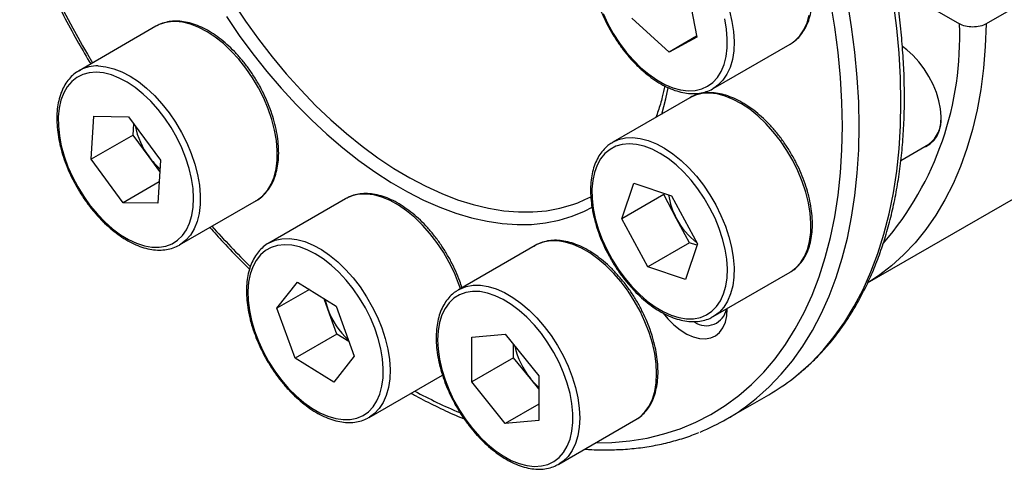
# Model space of a CAD drawing. Header units: millimetres. Extents: x 0 to 314, y 0 to 222.
# Tile 5 of 8: x 241 to 283, y 134 to 153. Entities that reach past the tile are written whole.
import ezdxf

# ---------------------------------------------------------------- set-up
doc = ezdxf.new("R2010")
doc.units = ezdxf.units.MM
doc.layers.add('OUTLINE', color=7, linetype='CONTINUOUS')

msp = doc.modelspace()

# ---------------------------------------------------------------- linework, layer by layer
at = {"layer": 'OUTLINE'}
for p, q in [((293.7154, 159.8858), (281.9067, 153.0688)), ((269.2759, 154.5673), (269.6709, 152.5096)), ((278.116, 154.604), (280.7752, 153.0688)), ((268.4962, 151.8778), (266.9265, 153.3037)), ((246.8058, 152.9667), (243.5531, 151.0889)), ((246.8526, 152.9926), (246.8058, 152.9667)), ((269.6629, 152.5513), (268.4962, 151.8778)), ((269.6709, 152.5096), (268.4962, 151.8778)), ((270.3674, 150.3365), (273.6201, 152.2142)), ((273.6201, 152.2142), (273.7099, 152.2706)), ((243.5531, 151.0889), (243.6092, 151.1197)), ((270.4271, 150.3729), (270.3674, 150.3365)), ((269.3705, 149.9426), (266.1178, 148.0649)), ((244.0688, 147.3472), (244.1827, 149.1626)), ((244.1827, 149.1626), (245.6504, 149.1419)), ((245.6504, 149.1419), (247.0042, 147.3059)), ((245.8365, 148.3677), (245.8667, 148.8486)), ((276.8921, 142.1215), (288.5403, 148.8459)), ((245.8365, 148.3677), (244.0688, 147.3472)), ((246.5134, 147.4497), (245.8365, 148.3677)), ((278.2974, 147.3021), (279.4804, 147.985)), ((246.9741, 146.8251), (246.5134, 147.4497)), ((245.4226, 145.5112), (244.0688, 147.3472)), ((247.0042, 147.3059), (246.8903, 145.4906)), ((246.9468, 146.3911), (245.4226, 145.5112)), ((266.5039, 144.8326), (267.0085, 146.3347)), ((267.0085, 146.3347), (268.6058, 145.8047)), ((268.2716, 145.8531), (266.5039, 144.8326)), ((268.2716, 145.8531), (268.2905, 145.9093)), ((268.818, 144.837), (268.2716, 145.8531)), ((268.6058, 145.8047), (269.6985, 143.7725)), ((246.8903, 145.4906), (245.4226, 145.5112)), ((247.8027, 143.7275), (251.0554, 145.6053)), ((254.8246, 145.6823), (251.5719, 143.8046)), ((267.5966, 142.8004), (266.5039, 144.8326)), ((269.3643, 143.821), (268.818, 144.837)), ((262.8434, 143.7084), (259.5907, 141.8306)), ((269.3643, 143.821), (267.5966, 142.8004)), ((269.6985, 143.7725), (269.1939, 142.2704)), ((269.6796, 143.7163), (269.3643, 143.821)), ((269.1939, 142.2704), (267.5966, 142.8004)), ((270.3674, 140.7035), (273.6201, 142.5812)), ((277.2838, 142.3771), (276.9077, 142.1334)), ((251.9233, 141.0502), (252.7886, 142.1498)), ((252.7886, 142.1498), (254.4206, 141.1419)), ((253.2908, 141.8396), (251.9233, 141.0502)), ((259.5018, 141.7749), (259.5907, 141.8306)), ((254.0744, 141.0169), (253.9154, 141.4539)), ((254.4206, 141.1419), (255.1873, 139.0343)), ((252.6899, 138.9426), (251.9233, 141.0502)), ((254.4577, 139.9631), (254.0744, 141.0169)), ((270.3674, 140.7035), (270.3085, 140.6713)), ((254.4577, 139.9631), (252.6899, 138.9426)), ((254.9629, 139.6511), (254.4577, 139.9631)), ((260.1599, 139.8276), (261.5741, 139.954)), ((261.5741, 139.954), (262.9883, 138.1947)), ((260.1599, 137.9418), (260.1599, 139.8276)), ((261.9276, 138.9623), (261.9276, 139.5142)), ((254.3219, 137.9347), (252.6899, 138.9426)), ((255.1873, 139.0343), (254.3219, 137.9347)), ((261.9276, 138.9623), (260.1599, 137.9418)), ((262.6347, 138.0827), (261.9276, 138.9623)), ((255.8215, 136.4432), (258.9193, 138.2315)), ((261.5741, 136.1826), (260.1599, 137.9418)), ((262.9883, 137.6429), (262.6347, 138.0827)), ((262.9883, 138.1947), (262.9883, 136.309)), ((270.9433, 136.378), (272.711, 137.3985)), ((262.9883, 136.999), (261.5741, 136.1826)), ((262.9883, 136.309), (261.5741, 136.1826)), ((263.8403, 134.4692), (267.093, 136.347)), ((263.8551, 134.4779), (263.8403, 134.4692))]:
    msp.add_line(p, q, dxfattribs=at)
at = {"layer": 'OUTLINE', "flags": 128}
for points in [[(275.8291, 148.7398), (275.8089, 149.7583), (275.748, 150.7979), (275.6468, 151.8566), (275.5054, 152.9319), (275.3241, 154.0215)], [(276.5363, 148.7398), (276.5162, 149.7622), (276.456, 150.8055), (276.3558, 151.8678), (276.2159, 152.9466), (276.0365, 154.0397)], [(250.0582, 153.9775), (250.5874, 153.1846), (251.141, 152.4152), (251.7168, 151.6718), (252.3129, 150.9573), (252.9271, 150.2741), (253.5572, 149.6248), (254.201, 149.0116), (254.8561, 148.4368), (255.5203, 147.9023), (256.1911, 147.4101), (256.8661, 146.962), (257.5429, 146.5596), (258.2191, 146.2043), (258.8923, 145.8974), (259.5601, 145.6399), (260.22, 145.4329), (260.8698, 145.277), (261.507, 145.1728), (262.1295, 145.1207), (262.7349, 145.1209), (263.3211, 145.1733), (263.886, 145.2778), (264.4276, 145.434), (264.6389, 145.5114)], [(271.0544, 153.6187), (271.1585, 153.1734), (271.2232, 152.7394), (271.2476, 152.3228), (271.2313, 151.9291), (271.1747, 151.5636), (271.0783, 151.2312), (270.9437, 150.9366), (270.7725, 150.6836), (270.567, 150.4757), (270.4271, 150.3729)], [(278.304, 149.7603), (278.2839, 150.7827), (278.2238, 151.8261), (278.1236, 152.8883), (277.9837, 153.9671)], [(249.784, 153.3767), (250.3303, 152.5798), (250.9003, 151.8073), (251.4921, 151.0621), (252.1035, 150.3467), (252.7325, 149.6637), (253.3768, 149.0154), (254.0341, 148.4041), (254.7022, 147.832), (255.3786, 147.3011), (256.0611, 146.8133), (256.7472, 146.3702), (257.4345, 145.9735), (258.1205, 145.6244), (258.803, 145.3243), (259.4795, 145.0742), (260.1475, 144.8749), (260.8048, 144.7273), (261.4491, 144.6317), (262.0781, 144.5885), (262.6895, 144.5979), (263.2813, 144.6599), (263.8514, 144.7742), (264.3977, 144.9404), (264.9183, 145.158), (265.2464, 145.329)], [(265.7061, 153.5052), (265.9086, 153.0739), (266.1419, 152.6547), (266.4027, 152.2535), (266.6873, 151.8759), (266.9918, 151.5272), (267.3118, 151.2123)], [(267.3118, 151.2123), (267.6429, 150.9357), (267.9805, 150.7011), (268.3198, 150.512), (268.6559, 150.3709), (268.9843, 150.2799), (269.3003, 150.2401), (269.5995, 150.2523), (269.8776, 150.3162), (270.1308, 150.4308), (270.3555, 150.5947), (270.5486, 150.8054), (270.7073, 151.0601), (270.8294, 151.3552), (270.9132, 151.6865), (270.9576, 152.0493), (270.9618, 152.4387), (270.9259, 152.849), (270.8504, 153.2746)], [(273.7099, 152.2706), (273.8197, 152.3534), (274.0251, 152.5613), (274.1963, 152.8143), (274.331, 153.109), (274.4274, 153.4413)], [(251.0554, 145.6053), (251.0924, 145.6273), (251.3201, 145.802), (251.5155, 146.0237), (251.676, 146.2896), (251.7993, 146.596), (251.8839, 146.9387), (251.9285, 147.3132), (251.9326, 147.7144), (251.896, 148.1369), (251.8194, 148.5748), (251.7037, 149.0224), (251.5505, 149.4736), (251.3619, 149.9222), (251.1404, 150.3622), (250.889, 150.7877), (250.6111, 151.1928), (250.3105, 151.5722), (249.9912, 151.9207), (249.6576, 152.2335), (249.3142, 152.5064), (248.9656, 152.7358), (248.6165, 152.9186), (248.2716, 153.0522), (247.9357, 153.1349), (247.6132, 153.1656)], [(281.9067, 153.0688), (281.8698, 152.1182), (281.7929, 151.1939), (281.676, 150.298), (281.5196, 149.4325), (281.3239, 148.5993), (281.0893, 147.8004), (280.8165, 147.0375), (280.5061, 146.3124), (280.1587, 145.6268), (279.7751, 144.9821), (279.3562, 144.38), (278.903, 143.8216), (278.4165, 143.3083), (277.8977, 142.8413), (277.348, 142.4217), (277.2838, 142.3771)], [(279.2855, 147.8724), (279.348, 147.8932), (279.5419, 147.9959), (279.7058, 148.1473), (279.8358, 148.3437), (279.9291, 148.5808), (279.9835, 148.8532), (279.9978, 149.1547), (279.9717, 149.4786), (279.9058, 149.8174), (279.8015, 150.1635), (279.6613, 150.5091), (279.4882, 150.8464), (279.2863, 151.1676), (279.0601, 151.4656), (278.8147, 151.7335), (278.5557, 151.9654), (278.3614, 152.1087)], [(244.3605, 151.2878), (244.683, 151.2572), (245.0189, 151.1745), (245.3638, 151.0409), (245.7129, 150.8581), (246.0615, 150.6287), (246.4049, 150.3557), (246.7385, 150.0429), (247.0578, 149.6945), (247.3584, 149.3151), (247.6363, 148.91), (247.8877, 148.4845), (248.1092, 148.0445), (248.2978, 147.5959), (248.451, 147.1447), (248.5667, 146.6971), (248.6433, 146.2591), (248.6799, 145.8367), (248.6758, 145.4355), (248.6312, 145.061), (248.5466, 144.7182), (248.4233, 144.4118), (248.2628, 144.146), (248.0674, 143.9242), (247.8459, 143.7535)], [(244.2811, 151.0236), (243.9855, 151.0019), (243.7116, 150.9287), (243.4634, 150.8049), (243.2443, 150.6322), (243.0573, 150.4132), (242.9052, 150.1508), (242.79, 149.8487), (242.7133, 149.5113), (242.6763, 149.1432), (242.6794, 148.7496), (242.7227, 148.336), (242.8054, 147.9083), (242.9265, 147.4723), (243.0842, 147.0344), (243.2763, 146.6005), (243.5002, 146.1768), (243.7526, 145.7693), (244.0301, 145.3836), (244.3288, 145.0253), (244.6444, 144.6992), (244.9725, 144.41), (245.3085, 144.1617), (245.6478, 143.9579), (245.9854, 143.8013), (246.3168, 143.6943), (246.6372, 143.6382), (246.9422, 143.6339), (247.2274, 143.6814), (247.4889, 143.7802), (247.723, 143.9287), (247.9264, 144.1249), (248.0962, 144.366), (248.2301, 144.6487), (248.3262, 144.969), (248.3832, 145.3224), (248.4002, 145.7039), (248.3769, 146.1082), (248.3138, 146.5296), (248.2118, 146.9622), (248.0721, 147.3999), (247.8969, 147.8366), (247.6885, 148.2661), (247.4499, 148.6825), (247.1845, 149.0798), (246.8959, 149.4524), (246.5883, 149.7953), (246.2658, 150.1035), (245.9332, 150.3727), (245.595, 150.5991), (245.2559, 150.7796), (244.9208, 150.9117), (244.5943, 150.9934), (244.2811, 151.0236)], [(268.1867, 149.2593), (268.3629, 149.9046), (268.4626, 150.3689)], [(273.7286, 147.2948), (273.48, 147.7219), (273.2047, 148.1294), (272.9061, 148.5116), (272.5886, 148.8633), (272.2562, 149.1799), (271.9135, 149.457), (271.5652, 149.6909), (271.216, 149.8785), (270.8705, 150.0171), (270.5334, 150.105), (270.2094, 150.1408), (269.9028, 150.1243), (269.6177, 150.0555), (269.3705, 149.9426)], [(273.7537, 138.1015), (273.9617, 138.2687), (274.5019, 138.7524), (275.01, 139.2824), (275.4849, 139.8577), (275.9256, 140.4769), (276.3311, 141.1389), (276.7006, 141.8421), (277.0333, 142.5852), (277.3286, 143.3666), (277.5857, 144.1846), (277.8042, 145.0375), (277.9837, 145.9235), (278.1236, 146.8407), (278.2238, 147.7873), (278.2839, 148.7612), (278.304, 149.7603)], [(265.3935, 135.3659), (266.0798, 135.382), (266.835, 135.4495), (267.5692, 135.5692), (268.2806, 135.7409), (268.9677, 135.9642), (269.6292, 136.2386), (270.2635, 136.5634), (270.8693, 136.9381), (271.4452, 137.3618), (271.9901, 137.8335), (272.5026, 138.3523), (272.9818, 138.917), (273.4266, 139.5264), (273.836, 140.1792), (274.2091, 140.8739), (274.5452, 141.6092), (274.8434, 142.3832), (275.1033, 143.1945), (275.3241, 144.0413), (275.5054, 144.9216), (275.6468, 145.8336), (275.748, 146.7754), (275.8089, 147.7448), (275.8291, 148.7398)], [(271.9859, 137.081), (272.1939, 137.2482), (272.7342, 137.7319), (273.2423, 138.2619), (273.7172, 138.8372), (274.1578, 139.4564), (274.5633, 140.1184), (274.9328, 140.8216), (275.2656, 141.5647), (275.5608, 142.3461), (275.818, 143.1641), (276.0365, 144.0169), (276.2159, 144.9029), (276.3558, 145.8202), (276.456, 146.7668), (276.5162, 147.7406), (276.5363, 148.7398)], [(266.1178, 148.0649), (266.365, 148.1777), (266.6501, 148.2465), (266.9567, 148.2631), (267.2807, 148.2272), (267.6178, 148.1394), (267.9633, 148.0007), (268.3125, 147.8132), (268.6608, 147.5793), (269.0035, 147.3022), (269.3359, 146.9856), (269.6535, 146.6338), (269.952, 146.2516), (270.2273, 145.8442), (270.4759, 145.417)], [(270.2294, 145.2868), (269.9878, 145.7014), (269.7197, 146.0963), (269.429, 146.4661), (269.1195, 146.8055), (268.7958, 147.1098), (268.4623, 147.3746), (268.1238, 147.5964), (267.785, 147.7719), (267.4505, 147.8987), (267.1252, 147.975), (266.8137, 147.9998), (266.5202, 147.9726), (266.2488, 147.894), (266.0035, 147.7649), (265.7877, 147.5872), (265.6043, 147.3634), (265.4559, 147.0967), (265.3447, 146.7907), (265.2722, 146.4498), (265.2394, 146.0787), (265.2468, 145.6828), (265.2942, 145.2674), (265.3811, 144.8385), (265.5061, 144.4021), (265.6676, 143.9643), (265.8632, 143.5312), (266.0902, 143.1089), (266.3455, 142.7035), (266.6254, 142.3204), (266.926, 141.9652), (267.2432, 141.6428), (267.5723, 141.3577), (267.9089, 141.114), (268.2482, 140.915), (268.5855, 140.7636), (268.9159, 140.6619), (269.2349, 140.6113), (269.538, 140.6125), (269.8209, 140.6654), (270.0796, 140.7695), (270.3106, 140.9231), (270.5106, 141.1242), (270.6768, 141.3699), (270.8068, 141.6568), (270.8988, 141.9808), (270.9515, 142.3374), (270.9643, 142.7216), (270.9368, 143.128), (270.8696, 143.5508), (270.7634, 143.9843), (270.6199, 144.4222), (270.4411, 144.8584), (270.2294, 145.2868)], [(266.0771, 148.0405), (266.1053, 148.0576), (266.1178, 148.0649)], [(273.6543, 142.6016), (273.8634, 142.7583), (274.0622, 142.9755), (274.2263, 143.2371), (274.3534, 143.5396), (274.4419, 143.8789), (274.4905, 144.2505), (274.4987, 144.6492), (274.4662, 145.0698), (274.3935, 145.5065), (274.2817, 145.9534), (274.1321, 146.4045), (273.9469, 146.8536), (273.7286, 147.2948)], [(259.6779, 141.881), (259.6028, 142.099), (259.4211, 142.5486), (259.2059, 142.9909), (258.9603, 143.4197), (258.6874, 143.8294), (258.391, 144.2143), (258.0752, 144.5693), (257.7441, 144.8896), (257.4022, 145.1709), (257.0543, 145.4092), (256.7049, 145.6016), (256.3588, 145.7452), (256.0207, 145.8382), (255.6952, 145.8793), (255.3866, 145.8679), (255.0992, 145.8043), (254.8368, 145.6893), (254.8246, 145.6823)], [(264.6389, 145.5114), (264.944, 145.6413), (265.1901, 145.7628)], [(270.4759, 145.417), (270.6942, 144.9759), (270.8794, 144.5267), (271.029, 144.0757), (271.1408, 143.6288), (271.2135, 143.1921), (271.246, 142.7715), (271.2378, 142.3727), (271.1892, 142.0012), (271.1007, 141.6619), (270.9736, 141.3593), (270.8095, 141.0977), (270.6107, 140.8806), (270.3799, 140.7108), (270.3674, 140.7035)], [(247.8459, 143.7535), (247.8397, 143.7496), (247.8027, 143.7275)], [(255.9839, 136.8878), (256.1463, 137.138), (256.2724, 137.429), (256.3603, 137.7567), (256.4089, 138.1164), (256.4174, 138.5032), (256.3857, 138.9116), (256.3143, 139.3359), (256.2041, 139.7701), (256.0568, 140.2081), (255.8743, 140.6437), (255.6593, 141.071), (255.4148, 141.4838), (255.1442, 141.8763), (254.8512, 142.2431), (254.5401, 142.579), (254.2151, 142.8793), (253.8809, 143.1398), (253.5421, 143.3568), (253.2035, 143.5273), (252.8698, 143.6488), (252.5457, 143.7197), (252.2359, 143.739), (251.9445, 143.7064), (251.6758, 143.6224), (251.4334, 143.4881), (251.2208, 143.3054), (251.041, 143.0769), (250.8965, 142.8058), (250.7893, 142.4959), (250.721, 142.1516), (250.6924, 141.7777), (250.704, 141.3794), (250.7557, 140.9623), (250.8466, 140.5324), (250.9756, 140.0955), (251.1408, 139.6579), (251.3398, 139.2257), (251.57, 138.8049), (251.8281, 138.4015), (252.1103, 138.0212), (252.4129, 137.6692), (252.7315, 137.3505), (253.0617, 137.0697), (253.3988, 136.8305), (253.7381, 136.6364), (254.0748, 136.4902), (254.4043, 136.3938), (254.7218, 136.3486), (255.023, 136.3553), (255.3035, 136.4137), (255.5595, 136.5231), (255.7874, 136.6818), (255.9839, 136.8878)], [(251.5719, 143.8046), (251.5841, 143.8116), (251.6559, 143.8494)], [(251.6559, 143.8494), (251.8465, 143.9266), (252.1339, 143.9902), (252.4425, 144.0015), (252.768, 143.9604), (253.1061, 143.8674), (253.4522, 143.7238), (253.8016, 143.5315), (254.1495, 143.2931), (254.4914, 143.0119), (254.8225, 142.6916), (255.1383, 142.3366), (255.4347, 141.9516), (255.7076, 141.542), (255.9532, 141.1131), (256.1684, 140.6709), (256.3501, 140.2213), (256.496, 139.7703), (256.604, 139.3242), (256.6727, 138.8889), (256.7011, 138.4702), (256.6889, 138.074), (256.6362, 137.7054), (256.5438, 137.3696), (256.4129, 137.071), (256.2453, 136.8136)], [(267.093, 136.347), (267.2703, 136.468), (267.479, 136.6712), (267.6537, 136.9199), (267.7921, 137.2105), (267.8924, 137.5393), (267.9531, 137.9017), (267.9734, 138.2928), (267.9531, 138.7074), (267.8924, 139.1399), (267.7921, 139.5843), (267.6537, 140.0348), (267.479, 140.4852), (267.2703, 140.9293), (267.0305, 141.3613), (266.7628, 141.7753), (266.4708, 142.1656), (266.1585, 142.527), (265.8301, 142.8546), (265.49, 143.144), (265.1429, 143.3912), (264.7934, 143.593), (264.4463, 143.7465), (264.1063, 143.8497), (263.7779, 143.9013), (263.4656, 143.9005), (263.1736, 143.8473), (262.9059, 143.7424), (262.8434, 143.7084)], [(273.6201, 142.5812), (273.6326, 142.5885), (273.6543, 142.6016)], [(259.5907, 141.8306), (259.6532, 141.8647), (259.9209, 141.9695), (260.2129, 142.0227), (260.5252, 142.0236), (260.8536, 141.972), (261.1936, 141.8688), (261.5407, 141.7152), (261.8902, 141.5135), (262.2373, 141.2663), (262.5774, 140.9769), (262.9058, 140.6493), (263.2181, 140.2879), (263.5101, 139.8975), (263.7778, 139.4836), (264.0176, 139.0516), (264.2263, 138.6074), (264.401, 138.1571), (264.5395, 137.7066), (264.6397, 137.2621), (264.7004, 136.8297), (264.7207, 136.4151), (264.7004, 136.0239), (264.6397, 135.6615), (264.5395, 135.3328), (264.401, 135.0421), (264.2263, 134.7935), (264.0176, 134.5903), (263.8551, 134.4779)], [(258.7103, 139.7215), (258.7304, 139.3188), (258.7904, 138.8985), (258.8895, 138.4666), (259.0263, 138.029), (259.1988, 137.592), (259.4047, 137.1618), (259.6411, 136.7442), (259.9045, 136.3452), (260.1915, 135.9704), (260.4978, 135.6251), (260.8192, 135.314), (261.1512, 135.0416), (261.4892, 134.8117), (261.8284, 134.6276), (262.1639, 134.4917), (262.4912, 134.406), (262.8057, 134.3718), (263.1028, 134.3894), (263.3785, 134.4587), (263.6288, 134.5786), (263.8504, 134.7475), (264.0399, 134.9631), (264.1948, 135.2222), (264.313, 135.5213), (264.3927, 135.8562), (264.4328, 136.2221), (264.4328, 136.6139), (264.3927, 137.0261), (264.313, 137.453), (264.1948, 137.8885), (264.0399, 138.3265), (263.8504, 138.7609), (263.6288, 139.1856), (263.3785, 139.5946), (263.1028, 139.9821), (262.8057, 140.3428), (262.4912, 140.6716), (262.1639, 140.9638), (261.8284, 141.2154), (261.4892, 141.4228), (261.1512, 141.5831), (260.8192, 141.6941), (260.4978, 141.7542), (260.1915, 141.7625), (259.9045, 141.719), (259.6411, 141.6242), (259.4047, 141.4795), (259.1988, 141.2869), (259.0263, 141.0492), (258.8895, 140.7696), (258.7904, 140.452), (258.7304, 140.101), (258.7103, 139.7215)], [(253.9571, 141.4281), (253.9984, 141.2555), (254.0744, 141.0169)], [(268.2441, 140.8438), (268.4455, 140.6049), (268.7027, 140.3496), (268.9711, 140.1346), (269.2442, 139.9649), (269.5158, 139.8443), (269.7793, 139.7758), (270.0288, 139.7609), (270.2582, 139.8), (270.4623, 139.8922), (270.6362, 140.0354), (270.7759, 140.2261), (270.8781, 140.4598), (270.9404, 140.7312), (270.9613, 141.0339)], [(256.2453, 136.8136), (256.0431, 136.6011), (255.8317, 136.4491)]]:
    msp.add_lwpolyline(points, dxfattribs=at)
at = {"layer": 'OUTLINE'}
for centre, radius, start, end in [((282.9788, 174.5216), 45.2027, 202.2129, 210.73575), ((247.5674, 151.6088), 1.5574, 88.31316, 117.31666), ((267.4679, 152.4888), 13.32, 319.32599, 2.49555), ((244.3149, 149.7294), 1.5591, 88.3218, 116.90991), ((278.7134, 149.0214), 1.2894, 306.50076, 4.81139), ((249.1115, 149.3937), 3.2448, 191.16549, 216.80581), ((248.9237, 149.2085), 2.9837, 216.11739, 229.38681), ((271.4744, 146.3002), 3.0328, 188.57715, 208.84554), ((278.5222, 170.8116), 39.4058, 221.85569, 225.2807), ((271.5327, 146.2487), 3.0599, 207.47491, 232.59284), ((257.1545, 142.1203), 3.2718, 199.70941, 227.43159), ((270.0703, 141.1857), 0.8697, 235.58003, 349.37893), ((265.1946, 140.1564), 3.2944, 192.30865, 219.00941), ((264.9021, 139.8893), 2.899, 218.54671, 228.68905), ((268.187, 145.2329), 9.0467, 300.00466, 307.97517), ((268.0076, 156.5854), 21.6217, 241.66634, 247.25263), ((266.4253, 144.2042), 9.0366, 291.98388, 307.97674)]:
    msp.add_arc(centre, radius, start, end, dxfattribs=at)
for points, knots in [([(278.4505, 149.9644), (278.4494, 150.1351), (278.4465, 150.6294), (278.4134, 151.4622), (278.3395, 152.4673), (278.2287, 153.4881), (278.082, 154.5224), (277.8994, 155.5683), (277.6814, 156.6238), (277.4285, 157.6871), (277.1411, 158.756), (276.8199, 159.8286), (276.4654, 160.9028), (276.0784, 161.9768), (275.6596, 163.0484), (275.2098, 164.1157), (274.7299, 165.1766), (274.2208, 166.2292), (273.6834, 167.2716), (273.1188, 168.3017), (272.528, 169.3177), (271.9121, 170.3176), (271.2723, 171.2995), (270.6098, 172.2616), (269.9258, 173.2021), (269.2215, 174.1193), (268.4984, 175.0113), (267.7577, 175.8766), (267.0008, 176.7134), (266.2291, 177.5202), (265.444, 178.2955), (264.6469, 179.0378), (263.8394, 179.7457), (263.0229, 180.4177), (262.1989, 181.0527), (261.3689, 181.6493), (260.5344, 182.2065), (259.697, 182.723), (258.8581, 183.1979), (258.0194, 183.6302), (257.1824, 184.019), (256.3487, 184.3635), (255.5199, 184.6628), (254.6976, 184.9164), (253.8834, 185.1236), (253.079, 185.284), (252.2859, 185.3972), (251.5059, 185.4629), (250.7406, 185.481), (249.9916, 185.4516), (249.2605, 185.3746), (248.5485, 185.2512), (247.8586, 185.0784), (247.3034, 184.9053), (246.9873, 184.7728), (246.8855, 184.7301)], [0, 0, 0, 0, 0.0101612, 0.0294344, 0.0487055, 0.0679737, 0.0872384, 0.1064994, 0.1257566, 0.1450101, 0.1642599, 0.1835063, 0.2027496, 0.22199, 0.2412279, 0.2604637, 0.2796977, 0.2989303, 0.318162, 0.337393, 0.3566238, 0.3758548, 0.3950862, 0.4143185, 0.4335521, 0.4527873, 0.4720245, 0.4912642, 0.5105067, 0.5297523, 0.5490015, 0.5682546, 0.5875117, 0.6067733, 0.6260393, 0.6453098, 0.6645847, 0.6838638, 0.7031463, 0.7224316, 0.7417184, 0.7610042, 0.7802867, 0.7995629, 0.8188288, 0.8380801, 0.8573118, 0.8765184, 0.8956944, 0.9148348, 0.9339354, 0.9529938, 0.9720099, 0.9909862, 1, 1, 1, 1]), ([(273.715, 152.2813), (273.7516, 152.3046), (273.8675, 152.3783), (274.0326, 152.548), (274.2082, 152.7847), (274.3494, 153.0606), (274.4567, 153.3703), (274.5279, 153.7115), (274.5621, 154.0795), (274.5588, 154.4698), (274.5183, 154.8771), (274.4412, 155.2962), (274.3287, 155.7222), (274.1824, 156.1499), (274.0042, 156.5745), (273.7962, 156.9908), (273.5609, 157.3942), (273.3012, 157.7797), (273.02, 158.1429), (272.7205, 158.4795), (272.4061, 158.7854), (272.0803, 159.0569), (271.7465, 159.2906), (271.4086, 159.4835), (271.0701, 159.6327), (270.7351, 159.7359), (270.4081, 159.7908), (270.0933, 159.7972), (269.7975, 159.7514), (269.5722, 159.6843), (269.4561, 159.6168), (269.4226, 159.5973)], [0, 0, 0, 0, 0.0159774, 0.0505332, 0.0852484, 0.1203282, 0.1558316, 0.1916898, 0.2277755, 0.2639695, 0.3001829, 0.3363705, 0.3725208, 0.408635, 0.4447204, 0.4807872, 0.5168472, 0.5529123, 0.5889911, 0.6250964, 0.6612405, 0.697435, 0.7336887, 0.7700031, 0.8063657, 0.8427221, 0.8789724, 0.914976, 0.9505829, 0.9857174, 1, 1, 1, 1]), ([(241.045, 157.3939), (241.1771, 157.0756), (241.4569, 156.4013), (241.9217, 155.3782), (242.4298, 154.3253), (242.9675, 153.2831), (243.5049, 152.2974), (243.8755, 151.6671), (244.0475, 151.3744)], [0, 0, 0, 0, 0.1551883, 0.3287894, 0.5023779, 0.6759573, 0.8495314, 1, 1, 1, 1]), ([(266.1046, 157.6836), (266.0774, 157.6693), (265.9671, 157.6113), (265.8006, 157.4647), (265.6095, 157.247), (265.4523, 156.9883), (265.3283, 156.6949), (265.2397, 156.3683), (265.1875, 156.0127), (265.1728, 155.6324), (265.1955, 155.2327), (265.2551, 154.8186), (265.3508, 154.3953), (265.481, 153.9677), (265.6441, 153.541), (265.8381, 153.1201), (266.0606, 152.7099), (266.3089, 152.3153), (266.5801, 151.9407), (266.8713, 151.5911), (267.1207, 151.3295), (267.2727, 151.1887), (267.3188, 151.1459)], [0, 0, 0, 0, 0.0168406, 0.0683179, 0.1198486, 0.1717993, 0.2243664, 0.2775293, 0.3311257, 0.3849632, 0.4388908, 0.4927996, 0.5466579, 0.60046, 0.6542132, 0.7079311, 0.7616302, 0.8153286, 0.8690407, 0.9227834, 0.976575, 1, 1, 1, 1]), ([(247.678, 153.183), (247.622, 153.1824), (247.4635, 153.1808), (247.2157, 153.1376), (246.9975, 153.0715), (246.8876, 153.0064), (246.8598, 152.9899)], [0, 0, 0, 0, 0.1902298, 0.5385088, 0.8831695, 1, 1, 1, 1]), ([(251.0443, 145.5993), (251.0456, 145.5999), (251.1327, 145.6394), (251.2828, 145.759), (251.4879, 145.9583), (251.6585, 146.2017), (251.7969, 146.4803), (251.9005, 146.7935), (251.9682, 147.1374), (251.9988, 147.5078), (251.9918, 147.9), (251.9477, 148.3087), (251.867, 148.7287), (251.7512, 149.1551), (251.6017, 149.5827), (251.4204, 150.0067), (251.2097, 150.422), (250.9719, 150.8238), (250.7099, 151.2073), (250.4268, 151.5681), (250.1257, 151.9019), (249.81, 152.2046), (249.4833, 152.4725), (249.149, 152.7024), (248.8108, 152.8911), (248.4724, 153.0361), (248.1382, 153.1341), (247.8736, 153.1762), (247.7229, 153.1814), (247.678, 153.183)], [0, 0, 0, 0, 0.00057953, 0.03845705, 0.07628297, 0.11431083, 0.15275157, 0.19165368, 0.2309319, 0.27044539, 0.31006641, 0.34970105, 0.38930545, 0.42886854, 0.46839279, 0.50788632, 0.54736098, 0.58682933, 0.62630417, 0.66579536, 0.70531676, 0.7448822, 0.78450389, 0.82419075, 0.86394368, 0.90374666, 0.9435337, 0.98319148, 1, 1, 1, 1]), ([(281.9067, 153.0688), (281.8327, 153.026), (281.7446, 152.992), (281.5498, 152.9454), (281.4444, 152.9334), (281.2361, 152.9336), (281.1309, 152.9457), (280.9382, 152.9918), (280.8493, 153.026), (280.7752, 153.0688)], [0, 0, 0, 0, 0.25, 0.25, 0.5, 0.5, 0.75, 0.75, 1, 1, 1, 1]), ([(243.6172, 151.1178), (243.5588, 151.0873), (243.4172, 151.0131), (243.2231, 150.8446), (243.0346, 150.6234), (242.8792, 150.3629), (242.7574, 150.0673), (242.6708, 149.7388), (242.6209, 149.3816), (242.6084, 149), (242.6333, 148.5993), (242.6952, 148.1845), (242.793, 147.7608), (242.9252, 147.3332), (243.0902, 146.9067), (243.286, 146.4863), (243.5101, 146.0769), (243.7598, 145.6833), (244.0324, 145.3101), (244.3246, 144.9618), (244.6331, 144.6426), (244.9546, 144.3561), (245.2854, 144.1061), (245.622, 143.8956), (245.9608, 143.7277), (246.2977, 143.6049), (246.6287, 143.5294), (246.949, 143.503), (247.2545, 143.525), (247.5374, 143.5995), (247.7362, 143.6795), (247.8305, 143.7474), (247.8478, 143.7598)], [0, 0, 0, 0, 0.0233862, 0.0567376, 0.0901348, 0.1238157, 0.157899, 0.1923637, 0.2271019, 0.2619894, 0.2969299, 0.3318561, 0.366749, 0.4016056, 0.4364309, 0.4712339, 0.5060255, 0.5408172, 0.5756185, 0.6104401, 0.6452943, 0.6801926, 0.715145, 0.7501564, 0.7852217, 0.8203109, 0.8553422, 0.8901966, 0.924726, 0.9588158, 0.9924723, 1, 1, 1, 1]), ([(267.3188, 151.1459), (267.3753, 151.0959), (267.539, 150.9508), (267.8176, 150.738), (268.1536, 150.5233), (268.4924, 150.3511), (268.8296, 150.2238), (269.1614, 150.1436), (269.4829, 150.1123), (269.79, 150.1297), (270.0756, 150.1988), (270.2904, 150.2835), (270.3987, 150.3599), (270.4294, 150.3815)], [0, 0, 0, 0, 0.0535147, 0.1550426, 0.2567641, 0.3586457, 0.4606129, 0.5624381, 0.6637893, 0.7642371, 0.8634285, 0.9613388, 1, 1, 1, 1]), ([(268.3169, 150.4477), (268.2834, 150.2912), (268.205, 149.9252), (268.0768, 149.4816), (267.9724, 149.2063), (267.938, 149.1157)], [0, 0, 0, 0, 0.3335724, 0.7806167, 1, 1, 1, 1]), ([(273.7996, 147.3409), (273.7601, 147.4127), (273.6456, 147.6204), (273.436, 147.953), (273.1657, 148.3282), (272.875, 148.6788), (272.5678, 149.0008), (272.2473, 149.2903), (271.9172, 149.5436), (271.5809, 149.7577), (271.2422, 149.9295), (270.9049, 150.0563), (270.5732, 150.1361), (270.2519, 150.1668), (269.9448, 150.1493), (269.6602, 150.0784), (269.4682, 150.0065), (269.3806, 149.9464), (269.3714, 149.94)], [0, 0, 0, 0, 0.0360843, 0.1044248, 0.1728066, 0.2412267, 0.3097084, 0.378275, 0.4469462, 0.5157334, 0.5846286, 0.6535806, 0.7224348, 0.7909659, 0.8588833, 0.9259494, 0.9921507, 1, 1, 1, 1]), ([(273.7893, 138.1313), (273.926, 138.239), (274.2448, 138.4902), (274.7123, 138.9346), (275.1963, 139.4554), (275.6491, 140.0182), (276.071, 140.6202), (276.4607, 141.2608), (276.8177, 141.9388), (277.141, 142.653), (277.4301, 143.402), (277.6842, 144.1842), (277.9029, 144.9982), (278.0857, 145.8422), (278.2321, 146.7147), (278.3423, 147.6137), (278.4152, 148.5379), (278.4468, 149.3247), (278.4496, 149.8053), (278.4505, 149.9644)], [0, 0, 0, 0, 0.04564031, 0.10651618, 0.16747556, 0.22854355, 0.28973619, 0.35106052, 0.41251499, 0.47409161, 0.53577733, 0.59755644, 0.65941213, 0.72132789, 0.78328852, 0.84528071, 0.90729313, 0.9693166, 1, 1, 1, 1]), ([(266.076, 148.0335), (266.0204, 147.9986), (265.8852, 147.9136), (265.703, 147.7295), (265.5282, 147.4917), (265.3872, 147.2156), (265.2803, 146.9055), (265.2095, 146.5642), (265.1756, 146.1958), (265.1793, 145.8054), (265.2202, 145.398), (265.2977, 144.9787), (265.4105, 144.5527), (265.5571, 144.125), (265.7356, 143.7005), (265.9439, 143.2842), (266.1794, 142.8811), (266.4393, 142.4957), (266.7208, 142.1327), (267.0204, 141.7965), (267.3349, 141.4909), (267.6609, 141.2197), (267.9946, 140.9864), (268.3326, 140.7939), (268.6711, 140.6451), (269.006, 140.5424), (269.3329, 140.488), (269.6476, 140.482), (269.9431, 140.5286), (270.1621, 140.5933), (270.2724, 140.6573), (270.3002, 140.6734)], [0, 0, 0, 0, 0.0240281, 0.0583875, 0.0929079, 0.1277921, 0.1630975, 0.1987544, 0.2346364, 0.2706249, 0.3066321, 0.3426134, 0.3785576, 0.4144659, 0.4503456, 0.4862071, 0.5220618, 0.5579217, 0.5937954, 0.6296954, 0.6656343, 0.7016234, 0.7376714, 0.7737796, 0.8099355, 0.8460846, 0.882127, 0.9179223, 0.9533221, 0.9882521, 1, 1, 1, 1]), ([(273.655, 142.6076), (273.6756, 142.6186), (273.7791, 142.6737), (273.9392, 142.8167), (274.1302, 143.0344), (274.2869, 143.2935), (274.4106, 143.5873), (274.4989, 143.9142), (274.5507, 144.2701), (274.5651, 144.6505), (274.542, 145.0504), (274.482, 145.4646), (274.386, 145.888), (274.2555, 146.3156), (274.0918, 146.7421), (273.9348, 147.0842), (273.8311, 147.2812), (273.7996, 147.3409)], [0, 0, 0, 0, 0.0175829, 0.088365, 0.1592242, 0.230665, 0.3029547, 0.376062, 0.4497629, 0.5237927, 0.5979448, 0.67207, 0.7461257, 0.8201041, 0.8940153, 0.9678782, 1, 1, 1, 1]), ([(259.7451, 141.9198), (259.7163, 142.0106), (259.6424, 142.2436), (259.4862, 142.6176), (259.2837, 143.0355), (259.0521, 143.4411), (258.7959, 143.8296), (258.5177, 144.1965), (258.2208, 144.5373), (257.9084, 144.8481), (257.5841, 145.125), (257.2513, 145.3647), (256.9137, 145.5639), (256.5751, 145.7199), (256.2393, 145.8301), (255.9108, 145.8924), (255.5939, 145.906), (255.2947, 145.8686), (255.0401, 145.7965), (254.8978, 145.7172), (254.839, 145.6845)], [0, 0, 0, 0, 0.0368473, 0.0945861, 0.1522927, 0.2099854, 0.2676838, 0.3254016, 0.3831587, 0.440975, 0.4988695, 0.5568568, 0.614942, 0.6731095, 0.7312866, 0.7893219, 0.8469996, 0.9040752, 0.9603996, 1, 1, 1, 1]), ([(249.0855, 144.468), (249.273, 144.2588), (249.7119, 143.7691), (250.2726, 143.1803), (250.6488, 142.8111), (250.7629, 142.6991)], [0, 0, 0, 0, 0.3418809, 0.8002875, 1, 1, 1, 1]), ([(251.6667, 143.8481), (251.6148, 143.8233), (251.4781, 143.7579), (251.2855, 143.6019), (251.0903, 143.3892), (250.9281, 143.1364), (250.7989, 142.8481), (250.7048, 142.5263), (250.6471, 142.1747), (250.6267, 141.7979), (250.6438, 141.4008), (250.6979, 140.9885), (250.7882, 140.5662), (250.9133, 140.139), (251.0716, 139.7119), (251.2611, 139.2898), (251.4794, 138.8777), (251.724, 138.4804), (251.992, 138.1025), (252.2803, 137.7486), (252.5857, 137.4229), (252.9047, 137.1292), (253.2339, 136.8713), (253.5696, 136.6522), (253.9082, 136.4751), (254.2458, 136.3426), (254.5784, 136.2569), (254.9013, 136.2201), (255.2104, 136.2318), (255.4982, 136.2959), (255.706, 136.3714), (255.8074, 136.4391), (255.8298, 136.454)], [0, 0, 0, 0, 0.0204061, 0.0537994, 0.0871988, 0.1208392, 0.1548698, 0.1892963, 0.2240228, 0.2589236, 0.2938949, 0.328862, 0.363798, 0.3986975, 0.4335641, 0.4684064, 0.5032348, 0.5380609, 0.5728949, 0.6077466, 0.6426284, 0.677552, 0.7125278, 0.7475624, 0.7826532, 0.8177795, 0.852867, 0.8878062, 0.9224513, 0.9566732, 0.9904467, 1, 1, 1, 1]), ([(267.0678, 136.34), (267.1035, 136.358), (267.223, 136.4187), (267.3986, 136.5684), (267.5912, 136.7843), (267.7503, 137.0407), (267.8763, 137.3322), (267.967, 137.657), (268.0213, 138.0111), (268.0382, 138.39), (268.0176, 138.7888), (267.96, 139.2022), (267.8664, 139.6251), (267.7381, 140.0525), (267.5768, 140.4794), (267.3846, 140.9008), (267.1637, 141.3117), (266.9168, 141.7074), (266.6467, 142.0832), (266.3567, 142.4346), (266.0499, 142.7575), (265.7298, 143.048), (265.3998, 143.3025), (265.0637, 143.5177), (264.725, 143.6908), (264.3877, 143.819), (264.0557, 143.9002), (263.734, 143.9324), (263.4265, 143.916), (263.1405, 143.8478), (262.9265, 143.7643), (262.8189, 143.6892), (262.7891, 143.6684)], [0, 0, 0, 0, 0.0142453, 0.0477297, 0.0812379, 0.1150077, 0.1491752, 0.1837342, 0.2185822, 0.2535939, 0.2886688, 0.3237341, 0.3587675, 0.393764, 0.4287284, 0.4636692, 0.4985972, 0.533524, 0.5684594, 0.6034138, 0.6383995, 0.6734281, 0.70851, 0.743651, 0.7788475, 0.8140748, 0.8492547, 0.8842735, 0.9189831, 0.9532602, 0.9870934, 1, 1, 1, 1]), ([(259.4968, 141.7642), (259.4613, 141.7418), (259.3464, 141.6692), (259.1819, 141.5011), (259.0056, 141.2652), (258.8638, 140.9899), (258.7558, 140.6809), (258.6842, 140.3402), (258.6548, 140.0428), (258.6524, 139.8589), (258.6517, 139.8032)], [0, 0, 0, 0, 0.0636298, 0.2058853, 0.3487754, 0.4931556, 0.6392806, 0.7868749, 0.9354167, 1, 1, 1, 1]), ([(258.6517, 139.8032), (258.6528, 139.7342), (258.6558, 139.5347), (258.6895, 139.1913), (258.7641, 138.7729), (258.8747, 138.3471), (259.0191, 137.9193), (259.1956, 137.4945), (259.4019, 137.0775), (259.6357, 136.6733), (259.8941, 136.2866), (260.1742, 135.922), (260.4727, 135.5838), (260.7863, 135.2761), (261.1116, 135.0025), (261.445, 134.7665), (261.7828, 134.5712), (262.1213, 134.4194), (262.4566, 134.3136), (262.7842, 134.2558), (263.0998, 134.2468), (263.3972, 134.2888), (263.6516, 134.3656), (263.794, 134.4483), (263.8538, 134.483)], [0, 0, 0, 0, 0.02498411, 0.0722368, 0.11945689, 0.16662855, 0.21375277, 0.26083862, 0.30789943, 0.35495061, 0.40200759, 0.44908165, 0.49618923, 0.54334666, 0.59056915, 0.63786823, 0.68524673, 0.73268982, 0.78013111, 0.82744293, 0.87444422, 0.92093782, 0.96681588, 1, 1, 1, 1]), ([(257.5953, 137.4672), (257.6599, 137.4303), (258.0041, 137.2337), (258.6278, 136.9213), (259.311, 136.5951), (259.7127, 136.4319), (259.8367, 136.3815)], [0, 0, 0, 0, 0.0863069, 0.4597373, 0.8331964, 1, 1, 1, 1]), ([(264.9424, 135.1054), (265.0085, 135.0995), (265.3345, 135.0701), (265.907, 135.0644), (266.657, 135.0903), (267.388, 135.1676), (268.1003, 135.2904), (268.7905, 135.4627), (269.3457, 135.6353), (269.6618, 135.7675), (269.7635, 135.81)], [0, 0, 0, 0, 0.0379727, 0.1873869, 0.3365234, 0.4853506, 0.6338492, 0.7820179, 0.9298766, 1, 1, 1, 1])]:
    msp.add_open_spline(points, degree=3, knots=knots, dxfattribs=at)

doc.saveas('drawing.dxf')
